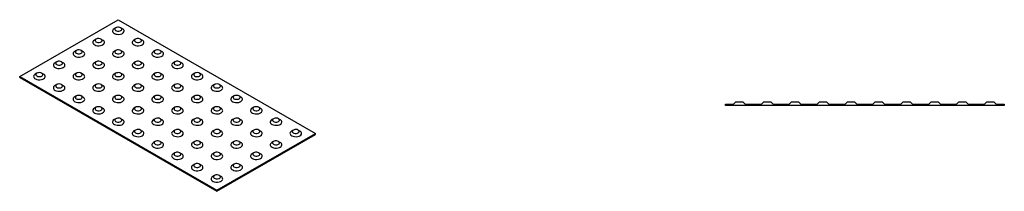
# Model space of a CAD drawing. Header units: millimetres. Extents: x -300 to 5400, y -185 to 185.
# Tile 3 of 3: x 3282 to 5400, y -185 to 185. Entities that reach past the tile are written whole.
import ezdxf

# ---------------------------------------------------------------- set-up
doc = ezdxf.new("R2010")
doc.units = ezdxf.units.MM
doc.layers.add('A-A', color=7, linetype='Continuous')
doc.layers.add('ISO', color=7, linetype='Continuous')

msp = doc.modelspace()

# ---------------------------------------------------------------- linework, layer by layer
at = {"layer": 'A-A'}
msp.add_lwpolyline([(4837.5, 8), (4842.5, 3), (4877.5, 3), (4882.5, 8), (4897.5, 8), (4902.5, 3), (4937.5, 3), (4942.5, 8), (4957.5, 8), (4962.5, 3), (4997.5, 3), (5002.5, 8), (5017.5, 8), (5022.5, 3), (5057.5, 3), (5062.5, 8), (5077.5, 8), (5082.5, 3), (5117.5, 3), (5122.5, 8), (5137.5, 8), (5142.5, 3), (5177.5, 3), (5182.5, 8), (5197.5, 8), (5202.5, 3), (5237.5, 3), (5242.5, 8), (5257.5, 8), (5262.5, 3), (5297.5, 3), (5302.5, 8), (5317.5, 8), (5322.5, 3), (5357.5, 3), (5362.5, 8), (5377.5, 8), (5382.5, 3), (5400, 3), (5400, 0), (4800, 0), (4800, 3), (4817.5, 3), (4822.5, 8), (4837.5, 8)], dxfattribs=at)
at = {"layer": 'ISO'}
for points in [[(3281.8, 62.5), (3493.9, 184.9)], [(3493.9, 184.9), (3918.2, -60)], [(3485.1, 165.5), (3483.1, 164.1), (3482, 162.5), (3481.5, 160.9), (3481.6, 159.4), (3482.3, 157.8), (3483.6, 156.4), (3485.6, 155.1), (3488.3, 154), (3491.5, 153.4), (3495, 153.3), (3498.5, 153.7), (3501.5, 154.7), (3502.8, 155.3)], [(3488.6, 167.6), (3485.1, 165.5)], [(3488.6, 167.6), (3487.2, 166.4), (3486.5, 165.2), (3486.5, 164), (3487.1, 162.8), (3488.2, 161.7), (3490.1, 160.8), (3492.5, 160.3), (3495.3, 160.3), (3497.8, 160.8), (3499.2, 161.5)], [(3499.2, 167.6), (3497.2, 168.4), (3494.7, 168.8), (3492, 168.7), (3490.2, 168.3), (3488.6, 167.6)], [(3499.2, 161.5), (3500.7, 162.6), (3501.3, 163.9), (3501.4, 165.1), (3500.8, 166.3), (3499.2, 167.6)], [(3499.2, 167.6), (3502.8, 165.5)], [(3502.8, 155.3), (3504.7, 156.8), (3505.9, 158.4), (3506.4, 160), (3506.3, 161.5), (3505.6, 163), (3504.3, 164.5), (3502.8, 165.5)], [(3442.7, 141), (3440.7, 139.6), (3439.5, 138), (3439, 136.4), (3439.1, 134.9), (3439.8, 133.3), (3441.2, 131.9), (3443.2, 130.6), (3445.9, 129.5), (3449.1, 128.9), (3452.6, 128.8), (3456, 129.2), (3459, 130.2), (3460.3, 130.8)], [(3446.2, 143.1), (3442.7, 141)], [(3446.2, 143.1), (3444.8, 141.9), (3444.1, 140.7), (3444.1, 139.5), (3444.6, 138.3), (3445.8, 137.2), (3447.7, 136.3), (3450.1, 135.8), (3452.8, 135.8), (3455.4, 136.3), (3456.8, 137)], [(3456.8, 143.1), (3454.8, 143.9), (3452.3, 144.3), (3449.5, 144.2), (3447.7, 143.8), (3446.2, 143.1)], [(3456.8, 137), (3458.2, 138.1), (3458.9, 139.4), (3458.9, 140.6), (3458.4, 141.8), (3456.8, 143.1)], [(3456.8, 143.1), (3460.3, 141)], [(3460.3, 130.8), (3462.3, 132.3), (3463.5, 133.9), (3464, 135.5), (3463.9, 137), (3463.2, 138.5), (3461.8, 140), (3460.3, 141)], [(3527.5, 141), (3525.6, 139.6), (3524.4, 138), (3523.9, 136.4), (3524, 134.9), (3524.7, 133.3), (3526, 131.9), (3528, 130.6), (3530.7, 129.5), (3533.9, 128.9), (3537.4, 128.8), (3540.9, 129.2), (3543.9, 130.2), (3545.2, 130.8)], [(3531.1, 143.1), (3527.5, 141)], [(3531.1, 143.1), (3529.6, 141.9), (3528.9, 140.7), (3528.9, 139.5), (3529.5, 138.3), (3530.7, 137.2), (3532.5, 136.3), (3535, 135.8), (3537.7, 135.8), (3540.2, 136.3), (3541.7, 137)], [(3541.7, 143.1), (3539.7, 143.9), (3537.1, 144.3), (3534.4, 144.2), (3532.6, 143.8), (3531.1, 143.1)], [(3541.7, 137), (3543.1, 138.1), (3543.8, 139.4), (3543.8, 140.6), (3543.2, 141.8), (3541.7, 143.1)], [(3541.7, 143.1), (3545.2, 141)], [(3545.2, 130.8), (3547.2, 132.3), (3548.3, 133.9), (3548.8, 135.5), (3548.7, 137), (3548, 138.5), (3546.7, 140), (3545.2, 141)], [(3400.2, 116.6), (3398.3, 115.1), (3397.1, 113.5), (3396.6, 111.9), (3396.7, 110.4), (3397.4, 108.9), (3398.7, 107.4), (3400.7, 106.1), (3403.4, 105), (3406.6, 104.4), (3410.2, 104.3), (3413.6, 104.7), (3416.6, 105.7), (3417.9, 106.3)], [(3403.8, 118.6), (3400.2, 116.6)], [(3403.8, 118.6), (3402.3, 117.4), (3401.7, 116.2), (3401.6, 115), (3402.2, 113.8), (3403.4, 112.7), (3405.2, 111.8), (3407.7, 111.3), (3410.4, 111.3), (3412.9, 111.8), (3414.4, 112.5)], [(3414.4, 118.6), (3412.4, 119.4), (3409.8, 119.8), (3407.1, 119.7), (3405.3, 119.3), (3403.8, 118.6)], [(3414.4, 112.5), (3415.8, 113.6), (3416.5, 114.9), (3416.5, 116.1), (3416, 117.3), (3414.4, 118.6)], [(3414.4, 118.6), (3417.9, 116.6)], [(3417.9, 106.3), (3419.9, 107.8), (3421.1, 109.4), (3421.6, 111), (3421.4, 112.5), (3420.7, 114.1), (3419.4, 115.5), (3417.9, 116.6)], [(3485.1, 116.6), (3483.1, 115.1), (3482, 113.5), (3481.5, 111.9), (3481.6, 110.4), (3482.3, 108.9), (3483.6, 107.4), (3485.6, 106.1), (3488.3, 105), (3491.5, 104.4), (3495, 104.3), (3498.5, 104.7), (3501.5, 105.7), (3502.8, 106.3)], [(3488.6, 118.6), (3485.1, 116.6)], [(3488.6, 118.6), (3487.2, 117.4), (3486.5, 116.2), (3486.5, 115), (3487.1, 113.8), (3488.2, 112.7), (3490.1, 111.8), (3492.5, 111.3), (3495.3, 111.3), (3497.8, 111.8), (3499.2, 112.5)], [(3499.2, 118.6), (3497.2, 119.4), (3494.7, 119.8), (3492, 119.7), (3490.2, 119.3), (3488.6, 118.6)], [(3499.2, 112.5), (3500.7, 113.6), (3501.3, 114.9), (3501.4, 116.1), (3500.8, 117.3), (3499.2, 118.6)], [(3499.2, 118.6), (3502.8, 116.6)], [(3502.8, 106.3), (3504.7, 107.8), (3505.9, 109.4), (3506.4, 111), (3506.3, 112.5), (3505.6, 114.1), (3504.3, 115.5), (3502.8, 116.6)], [(3569.9, 116.6), (3568, 115.1), (3566.8, 113.5), (3566.3, 111.9), (3566.4, 110.4), (3567.1, 108.9), (3568.5, 107.4), (3570.5, 106.1), (3573.1, 105), (3576.4, 104.4), (3579.9, 104.3), (3583.3, 104.7), (3586.3, 105.7), (3587.6, 106.3)], [(3573.5, 118.6), (3569.9, 116.6)], [(3573.5, 118.6), (3572, 117.4), (3571.4, 116.2), (3571.3, 115), (3571.9, 113.8), (3573.1, 112.7), (3574.9, 111.8), (3577.4, 111.3), (3580.1, 111.3), (3582.7, 111.8), (3584.1, 112.5)], [(3584.1, 118.6), (3582.1, 119.4), (3579.5, 119.8), (3576.8, 119.7), (3575, 119.3), (3573.5, 118.6)], [(3584.1, 112.5), (3585.5, 113.6), (3586.2, 114.9), (3586.2, 116.1), (3585.7, 117.3), (3584.1, 118.6)], [(3584.1, 118.6), (3587.6, 116.6)], [(3587.6, 106.3), (3589.6, 107.8), (3590.8, 109.4), (3591.3, 111), (3591.1, 112.5), (3590.4, 114.1), (3589.1, 115.5), (3587.6, 116.6)], [(3357.8, 92.1), (3355.9, 90.6), (3354.7, 89), (3354.2, 87.4), (3354.3, 85.9), (3355, 84.4), (3356.3, 82.9), (3358.3, 81.6), (3361, 80.5), (3364.2, 79.9), (3367.7, 79.8), (3371.2, 80.2), (3374.2, 81.2), (3375.5, 81.9)], [(3361.4, 94.1), (3357.8, 92.1)], [(3361.4, 94.1), (3359.9, 92.9), (3359.2, 91.7), (3359.2, 90.5), (3359.8, 89.3), (3361, 88.2), (3362.8, 87.3), (3365.3, 86.8), (3368, 86.8), (3370.5, 87.3), (3372, 88)], [(3372, 94.1), (3369.9, 94.9), (3367.4, 95.3), (3364.7, 95.2), (3362.9, 94.8), (3361.4, 94.1)], [(3372, 88), (3373.4, 89.1), (3374.1, 90.4), (3374.1, 91.6), (3373.5, 92.8), (3372, 94.1)], [(3372, 94.1), (3375.5, 92.1)], [(3375.5, 81.9), (3377.4, 83.3), (3378.6, 84.9), (3379.1, 86.5), (3379, 88), (3378.3, 89.6), (3377, 91), (3375.5, 92.1)], [(3442.7, 92.1), (3440.7, 90.6), (3439.5, 89), (3439, 87.4), (3439.1, 85.9), (3439.8, 84.4), (3441.2, 82.9), (3443.2, 81.6), (3445.9, 80.5), (3449.1, 79.9), (3452.6, 79.8), (3456, 80.2), (3459, 81.2), (3460.3, 81.9)], [(3446.2, 94.1), (3442.7, 92.1)], [(3446.2, 94.1), (3444.8, 92.9), (3444.1, 91.7), (3444.1, 90.5), (3444.6, 89.3), (3445.8, 88.2), (3447.7, 87.3), (3450.1, 86.8), (3452.8, 86.8), (3455.4, 87.3), (3456.8, 88)], [(3456.8, 94.1), (3454.8, 94.9), (3452.3, 95.3), (3449.5, 95.2), (3447.7, 94.8), (3446.2, 94.1)], [(3456.8, 88), (3458.2, 89.1), (3458.9, 90.4), (3458.9, 91.6), (3458.4, 92.8), (3456.8, 94.1)], [(3456.8, 94.1), (3460.3, 92.1)], [(3460.3, 81.9), (3462.3, 83.3), (3463.5, 84.9), (3464, 86.5), (3463.9, 88), (3463.2, 89.6), (3461.8, 91), (3460.3, 92.1)], [(3527.5, 92.1), (3525.6, 90.6), (3524.4, 89), (3523.9, 87.4), (3524, 85.9), (3524.7, 84.4), (3526, 82.9), (3528, 81.6), (3530.7, 80.5), (3533.9, 79.9), (3537.4, 79.8), (3540.9, 80.2), (3543.9, 81.2), (3545.2, 81.9)], [(3531.1, 94.1), (3527.5, 92.1)], [(3531.1, 94.1), (3529.6, 92.9), (3528.9, 91.7), (3528.9, 90.5), (3529.5, 89.3), (3530.7, 88.2), (3532.5, 87.3), (3535, 86.8), (3537.7, 86.8), (3540.2, 87.3), (3541.7, 88)], [(3541.7, 94.1), (3539.7, 94.9), (3537.1, 95.3), (3534.4, 95.2), (3532.6, 94.8), (3531.1, 94.1)], [(3541.7, 88), (3543.1, 89.1), (3543.8, 90.4), (3543.8, 91.6), (3543.2, 92.8), (3541.7, 94.1)], [(3541.7, 94.1), (3545.2, 92.1)], [(3545.2, 81.9), (3547.2, 83.3), (3548.3, 84.9), (3548.8, 86.5), (3548.7, 88), (3548, 89.6), (3546.7, 91), (3545.2, 92.1)], [(3612.4, 92.1), (3610.4, 90.6), (3609.2, 89), (3608.7, 87.4), (3608.9, 85.9), (3609.6, 84.4), (3610.9, 82.9), (3612.9, 81.6), (3615.6, 80.5), (3618.8, 79.9), (3622.3, 79.8), (3625.7, 80.2), (3628.8, 81.2), (3630.1, 81.9)], [(3615.9, 94.1), (3612.4, 92.1)], [(3615.9, 94.1), (3614.5, 92.9), (3613.8, 91.7), (3613.8, 90.5), (3614.3, 89.3), (3615.5, 88.2), (3617.4, 87.3), (3619.8, 86.8), (3622.5, 86.8), (3625.1, 87.3), (3626.5, 88)], [(3626.5, 94.1), (3624.5, 94.9), (3622, 95.3), (3619.2, 95.2), (3617.4, 94.8), (3615.9, 94.1)], [(3626.5, 88), (3628, 89.1), (3628.6, 90.4), (3628.7, 91.6), (3628.1, 92.8), (3626.5, 94.1)], [(3626.5, 94.1), (3630.1, 92.1)], [(3630.1, 81.9), (3632, 83.3), (3633.2, 84.9), (3633.7, 86.5), (3633.6, 88), (3632.9, 89.6), (3631.5, 91), (3630.1, 92.1)], [(3315.4, 67.6), (3313.4, 66.1), (3312.2, 64.5), (3311.8, 62.9), (3311.9, 61.4), (3312.6, 59.9), (3313.9, 58.4), (3315.9, 57.1), (3318.6, 56), (3321.8, 55.4), (3325.3, 55.3), (3328.7, 55.7), (3331.8, 56.7), (3333.1, 57.4)], [(3318.9, 69.6), (3315.4, 67.6)], [(3318.9, 69.6), (3317.5, 68.4), (3316.8, 67.2), (3316.8, 66), (3317.4, 64.8), (3318.5, 63.7), (3320.4, 62.8), (3322.8, 62.3), (3325.5, 62.3), (3328.1, 62.8), (3329.5, 63.5)], [(3329.5, 69.6), (3327.5, 70.4), (3325, 70.9), (3322.3, 70.7), (3320.5, 70.3), (3318.9, 69.6)], [(3329.5, 63.5), (3331, 64.6), (3331.6, 65.9), (3331.7, 67.1), (3331.1, 68.3), (3329.5, 69.6)], [(3329.5, 69.6), (3333.1, 67.6)], [(3333.1, 57.4), (3335, 58.8), (3336.2, 60.4), (3336.7, 62), (3336.6, 63.5), (3335.9, 65.1), (3334.6, 66.5), (3333.1, 67.6)], [(3400.2, 67.6), (3398.3, 66.1), (3397.1, 64.5), (3396.6, 62.9), (3396.7, 61.4), (3397.4, 59.9), (3398.7, 58.4), (3400.7, 57.1), (3403.4, 56), (3406.6, 55.4), (3410.2, 55.3), (3413.6, 55.7), (3416.6, 56.7), (3417.9, 57.4)], [(3403.8, 69.6), (3400.2, 67.6)], [(3403.8, 69.6), (3402.3, 68.4), (3401.7, 67.2), (3401.6, 66), (3402.2, 64.8), (3403.4, 63.7), (3405.2, 62.8), (3407.7, 62.3), (3410.4, 62.3), (3412.9, 62.8), (3414.4, 63.5)], [(3414.4, 69.6), (3412.4, 70.4), (3409.8, 70.9), (3407.1, 70.7), (3405.3, 70.3), (3403.8, 69.6)], [(3414.4, 63.5), (3415.8, 64.6), (3416.5, 65.9), (3416.5, 67.1), (3416, 68.3), (3414.4, 69.6)], [(3414.4, 69.6), (3417.9, 67.6)], [(3417.9, 57.4), (3419.9, 58.8), (3421.1, 60.4), (3421.6, 62), (3421.4, 63.5), (3420.7, 65.1), (3419.4, 66.5), (3417.9, 67.6)], [(3485.1, 67.6), (3483.1, 66.1), (3482, 64.5), (3481.5, 62.9), (3481.6, 61.4), (3482.3, 59.9), (3483.6, 58.4), (3485.6, 57.1), (3488.3, 56), (3491.5, 55.4), (3495, 55.3), (3498.5, 55.7), (3501.5, 56.7), (3502.8, 57.4)], [(3488.6, 69.6), (3485.1, 67.6)], [(3488.6, 69.6), (3487.2, 68.4), (3486.5, 67.2), (3486.5, 66), (3487.1, 64.8), (3488.2, 63.7), (3490.1, 62.8), (3492.5, 62.3), (3495.3, 62.3), (3497.8, 62.8), (3499.2, 63.5)], [(3499.2, 69.6), (3497.2, 70.4), (3494.7, 70.9), (3492, 70.7), (3490.2, 70.3), (3488.6, 69.6)], [(3499.2, 63.5), (3500.7, 64.6), (3501.3, 65.9), (3501.4, 67.1), (3500.8, 68.3), (3499.2, 69.6)], [(3499.2, 69.6), (3502.8, 67.6)], [(3502.8, 57.4), (3504.7, 58.8), (3505.9, 60.4), (3506.4, 62), (3506.3, 63.5), (3505.6, 65.1), (3504.3, 66.5), (3502.8, 67.6)], [(3569.9, 67.6), (3568, 66.1), (3566.8, 64.5), (3566.3, 62.9), (3566.4, 61.4), (3567.1, 59.9), (3568.5, 58.4), (3570.5, 57.1), (3573.1, 56), (3576.4, 55.4), (3579.9, 55.3), (3583.3, 55.7), (3586.3, 56.7), (3587.6, 57.4)], [(3573.5, 69.6), (3569.9, 67.6)], [(3573.5, 69.6), (3572, 68.4), (3571.4, 67.2), (3571.3, 66), (3571.9, 64.8), (3573.1, 63.7), (3574.9, 62.8), (3577.4, 62.3), (3580.1, 62.3), (3582.7, 62.8), (3584.1, 63.5)], [(3584.1, 69.6), (3582.1, 70.4), (3579.5, 70.9), (3576.8, 70.7), (3575, 70.3), (3573.5, 69.6)], [(3584.1, 63.5), (3585.5, 64.6), (3586.2, 65.9), (3586.2, 67.1), (3585.7, 68.3), (3584.1, 69.6)], [(3584.1, 69.6), (3587.6, 67.6)], [(3587.6, 57.4), (3589.6, 58.8), (3590.8, 60.4), (3591.3, 62), (3591.1, 63.5), (3590.4, 65.1), (3589.1, 66.5), (3587.6, 67.6)], [(3654.8, 67.6), (3652.8, 66.1), (3651.7, 64.5), (3651.2, 62.9), (3651.3, 61.4), (3652, 59.9), (3653.3, 58.4), (3655.3, 57.1), (3658, 56), (3661.2, 55.4), (3664.7, 55.3), (3668.2, 55.7), (3671.2, 56.7), (3672.5, 57.4)], [(3658.3, 69.6), (3654.8, 67.6)], [(3658.3, 69.6), (3656.9, 68.4), (3656.2, 67.2), (3656.2, 66), (3656.8, 64.8), (3657.9, 63.7), (3659.8, 62.8), (3662.2, 62.3), (3665, 62.3), (3667.5, 62.8), (3668.9, 63.5)], [(3668.9, 69.6), (3666.9, 70.4), (3664.4, 70.9), (3661.7, 70.7), (3659.9, 70.3), (3658.3, 69.6)], [(3668.9, 63.5), (3670.4, 64.6), (3671.1, 65.9), (3671.1, 67.1), (3670.5, 68.3), (3668.9, 69.6)], [(3668.9, 69.6), (3672.5, 67.6)], [(3672.5, 57.4), (3674.4, 58.8), (3675.6, 60.4), (3676.1, 62), (3676, 63.5), (3675.3, 65.1), (3674, 66.5), (3672.5, 67.6)], [(3281.8, 60), (3281.8, 62.5)], [(3281.8, 62.5), (3706.1, -182.5)], [(3281.8, 60), (3706.1, -184.9)], [(3357.8, 43.1), (3355.9, 41.6), (3354.7, 40), (3354.2, 38.4), (3354.3, 36.9), (3355, 35.4), (3356.3, 33.9), (3358.3, 32.6), (3361, 31.5), (3364.2, 30.9), (3367.7, 30.8), (3371.2, 31.2), (3374.2, 32.2), (3375.5, 32.9)], [(3361.4, 45.1), (3357.8, 43.1)], [(3361.4, 45.1), (3359.9, 43.9), (3359.2, 42.7), (3359.2, 41.5), (3359.8, 40.3), (3361, 39.2), (3362.8, 38.3), (3365.3, 37.8), (3368, 37.8), (3370.5, 38.3), (3372, 39)], [(3372, 45.1), (3369.9, 45.9), (3367.4, 46.4), (3364.7, 46.2), (3362.9, 45.8), (3361.4, 45.1)], [(3372, 39), (3373.4, 40.1), (3374.1, 41.4), (3374.1, 42.6), (3373.5, 43.8), (3372, 45.1)], [(3372, 45.1), (3375.5, 43.1)], [(3375.5, 32.9), (3377.4, 34.3), (3378.6, 35.9), (3379.1, 37.5), (3379, 39), (3378.3, 40.6), (3377, 42), (3375.5, 43.1)], [(3442.7, 43.1), (3440.7, 41.6), (3439.5, 40), (3439, 38.4), (3439.1, 36.9), (3439.8, 35.4), (3441.2, 33.9), (3443.2, 32.6), (3445.9, 31.5), (3449.1, 30.9), (3452.6, 30.8), (3456, 31.2), (3459, 32.2), (3460.3, 32.9)], [(3446.2, 45.1), (3442.7, 43.1)], [(3446.2, 45.1), (3444.8, 43.9), (3444.1, 42.7), (3444.1, 41.5), (3444.6, 40.3), (3445.8, 39.2), (3447.7, 38.3), (3450.1, 37.8), (3452.8, 37.8), (3455.4, 38.3), (3456.8, 39)], [(3456.8, 45.1), (3454.8, 45.9), (3452.3, 46.4), (3449.5, 46.2), (3447.7, 45.8), (3446.2, 45.1)], [(3456.8, 39), (3458.2, 40.1), (3458.9, 41.4), (3458.9, 42.6), (3458.4, 43.8), (3456.8, 45.1)], [(3456.8, 45.1), (3460.3, 43.1)], [(3460.3, 32.9), (3462.3, 34.3), (3463.5, 35.9), (3464, 37.5), (3463.9, 39), (3463.2, 40.6), (3461.8, 42), (3460.3, 43.1)], [(3527.5, 43.1), (3525.6, 41.6), (3524.4, 40), (3523.9, 38.4), (3524, 36.9), (3524.7, 35.4), (3526, 33.9), (3528, 32.6), (3530.7, 31.5), (3533.9, 30.9), (3537.4, 30.8), (3540.9, 31.2), (3543.9, 32.2), (3545.2, 32.9)], [(3531.1, 45.1), (3527.5, 43.1)], [(3531.1, 45.1), (3529.6, 43.9), (3528.9, 42.7), (3528.9, 41.5), (3529.5, 40.3), (3530.7, 39.2), (3532.5, 38.3), (3535, 37.8), (3537.7, 37.8), (3540.2, 38.3), (3541.7, 39)], [(3541.7, 45.1), (3539.7, 45.9), (3537.1, 46.4), (3534.4, 46.2), (3532.6, 45.8), (3531.1, 45.1)], [(3541.7, 39), (3543.1, 40.1), (3543.8, 41.4), (3543.8, 42.6), (3543.2, 43.8), (3541.7, 45.1)], [(3541.7, 45.1), (3545.2, 43.1)], [(3545.2, 32.9), (3547.2, 34.3), (3548.3, 35.9), (3548.8, 37.5), (3548.7, 39), (3548, 40.6), (3546.7, 42), (3545.2, 43.1)], [(3612.4, 43.1), (3610.4, 41.6), (3609.2, 40), (3608.7, 38.4), (3608.9, 36.9), (3609.6, 35.4), (3610.9, 33.9), (3612.9, 32.6), (3615.6, 31.5), (3618.8, 30.9), (3622.3, 30.8), (3625.7, 31.2), (3628.8, 32.2), (3630.1, 32.9)], [(3615.9, 45.1), (3612.4, 43.1)], [(3615.9, 45.1), (3614.5, 43.9), (3613.8, 42.7), (3613.8, 41.5), (3614.3, 40.3), (3615.5, 39.2), (3617.4, 38.3), (3619.8, 37.8), (3622.5, 37.8), (3625.1, 38.3), (3626.5, 39)], [(3626.5, 45.1), (3624.5, 45.9), (3622, 46.4), (3619.2, 46.2), (3617.4, 45.8), (3615.9, 45.1)], [(3626.5, 39), (3628, 40.1), (3628.6, 41.4), (3628.7, 42.6), (3628.1, 43.8), (3626.5, 45.1)], [(3626.5, 45.1), (3630.1, 43.1)], [(3630.1, 32.9), (3632, 34.3), (3633.2, 35.9), (3633.7, 37.5), (3633.6, 39), (3632.9, 40.6), (3631.5, 42), (3630.1, 43.1)], [(3697.2, 43.1), (3695.3, 41.6), (3694.1, 40), (3693.6, 38.4), (3693.7, 36.9), (3694.4, 35.4), (3695.7, 33.9), (3697.7, 32.6), (3700.4, 31.5), (3703.6, 30.9), (3707.1, 30.8), (3710.6, 31.2), (3713.6, 32.2), (3714.9, 32.9)], [(3700.8, 45.1), (3697.2, 43.1)], [(3700.8, 45.1), (3699.3, 43.9), (3698.7, 42.7), (3698.6, 41.5), (3699.2, 40.3), (3700.4, 39.2), (3702.2, 38.3), (3704.7, 37.8), (3707.4, 37.8), (3709.9, 38.3), (3711.4, 39)], [(3711.4, 45.1), (3709.4, 45.9), (3706.8, 46.4), (3704.1, 46.2), (3702.3, 45.8), (3700.8, 45.1)], [(3711.4, 39), (3712.8, 40.1), (3713.5, 41.4), (3713.5, 42.6), (3712.9, 43.8), (3711.4, 45.1)], [(3711.4, 45.1), (3714.9, 43.1)], [(3714.9, 32.9), (3716.9, 34.3), (3718, 35.9), (3718.5, 37.5), (3718.4, 39), (3717.7, 40.6), (3716.4, 42), (3714.9, 43.1)], [(3414.4, 20.6), (3412.4, 21.4), (3409.8, 21.9), (3407.1, 21.7), (3405.3, 21.3), (3403.8, 20.6)], [(3499.2, 20.6), (3497.2, 21.4), (3494.7, 21.9), (3492, 21.7), (3490.2, 21.3), (3488.6, 20.6)], [(3584.1, 20.6), (3582.1, 21.4), (3579.5, 21.9), (3576.8, 21.7), (3575, 21.3), (3573.5, 20.6)], [(3668.9, 20.6), (3666.9, 21.4), (3664.4, 21.9), (3661.7, 21.7), (3659.9, 21.3), (3658.3, 20.6)], [(3753.8, 20.6), (3751.8, 21.4), (3749.2, 21.9), (3746.5, 21.7), (3744.7, 21.3), (3743.2, 20.6)], [(3400.2, 18.6), (3398.3, 17.1), (3397.1, 15.5), (3396.6, 13.9), (3396.7, 12.4), (3397.4, 10.9), (3398.7, 9.4), (3400.7, 8.1), (3403.4, 7), (3406.6, 6.4), (3410.2, 6.3), (3413.6, 6.7), (3416.6, 7.7), (3417.9, 8.4)], [(3403.8, 20.6), (3400.2, 18.6)], [(3403.8, 20.6), (3402.3, 19.5), (3401.7, 18.2), (3401.6, 17), (3402.2, 15.8), (3403.4, 14.7), (3405.2, 13.8), (3407.7, 13.3), (3410.4, 13.3), (3412.9, 13.8), (3414.4, 14.5)], [(3414.4, 14.5), (3415.8, 15.7), (3416.5, 16.9), (3416.5, 18.1), (3416, 19.3), (3414.4, 20.6)], [(3414.4, 20.6), (3417.9, 18.6)], [(3417.9, 8.4), (3419.9, 9.8), (3421.1, 11.4), (3421.6, 13), (3421.4, 14.6), (3420.7, 16.1), (3419.4, 17.5), (3417.9, 18.6)], [(3485.1, 18.6), (3483.1, 17.1), (3482, 15.5), (3481.5, 13.9), (3481.6, 12.4), (3482.3, 10.9), (3483.6, 9.4), (3485.6, 8.1), (3488.3, 7), (3491.5, 6.4), (3495, 6.3), (3498.5, 6.7), (3501.5, 7.7), (3502.8, 8.4)], [(3488.6, 20.6), (3485.1, 18.6)], [(3488.6, 20.6), (3487.2, 19.5), (3486.5, 18.2), (3486.5, 17), (3487.1, 15.8), (3488.2, 14.7), (3490.1, 13.8), (3492.5, 13.3), (3495.3, 13.3), (3497.8, 13.8), (3499.2, 14.5)], [(3499.2, 14.5), (3500.7, 15.7), (3501.3, 16.9), (3501.4, 18.1), (3500.8, 19.3), (3499.2, 20.6)], [(3499.2, 20.6), (3502.8, 18.6)], [(3502.8, 8.4), (3504.7, 9.8), (3505.9, 11.4), (3506.4, 13), (3506.3, 14.6), (3505.6, 16.1), (3504.3, 17.5), (3502.8, 18.6)], [(3569.9, 18.6), (3568, 17.1), (3566.8, 15.5), (3566.3, 13.9), (3566.4, 12.4), (3567.1, 10.9), (3568.5, 9.4), (3570.5, 8.1), (3573.1, 7), (3576.4, 6.4), (3579.9, 6.3), (3583.3, 6.7), (3586.3, 7.7), (3587.6, 8.4)], [(3573.5, 20.6), (3569.9, 18.6)], [(3573.5, 20.6), (3572, 19.5), (3571.4, 18.2), (3571.3, 17), (3571.9, 15.8), (3573.1, 14.7), (3574.9, 13.8), (3577.4, 13.3), (3580.1, 13.3), (3582.7, 13.8), (3584.1, 14.5)], [(3584.1, 14.5), (3585.5, 15.7), (3586.2, 16.9), (3586.2, 18.1), (3585.7, 19.3), (3584.1, 20.6)], [(3584.1, 20.6), (3587.6, 18.6)], [(3587.6, 8.4), (3589.6, 9.8), (3590.8, 11.4), (3591.3, 13), (3591.1, 14.6), (3590.4, 16.1), (3589.1, 17.5), (3587.6, 18.6)], [(3654.8, 18.6), (3652.8, 17.1), (3651.7, 15.5), (3651.2, 13.9), (3651.3, 12.4), (3652, 10.9), (3653.3, 9.4), (3655.3, 8.1), (3658, 7), (3661.2, 6.4), (3664.7, 6.3), (3668.2, 6.7), (3671.2, 7.7), (3672.5, 8.4)], [(3658.3, 20.6), (3654.8, 18.6)], [(3658.3, 20.6), (3656.9, 19.5), (3656.2, 18.2), (3656.2, 17), (3656.8, 15.8), (3657.9, 14.7), (3659.8, 13.8), (3662.2, 13.3), (3665, 13.3), (3667.5, 13.8), (3668.9, 14.5)], [(3668.9, 14.5), (3670.4, 15.7), (3671.1, 16.9), (3671.1, 18.1), (3670.5, 19.3), (3668.9, 20.6)], [(3668.9, 20.6), (3672.5, 18.6)], [(3672.5, 8.4), (3674.4, 9.8), (3675.6, 11.4), (3676.1, 13), (3676, 14.6), (3675.3, 16.1), (3674, 17.5), (3672.5, 18.6)], [(3739.7, 18.6), (3737.7, 17.1), (3736.5, 15.5), (3736, 13.9), (3736.1, 12.4), (3736.8, 10.9), (3738.2, 9.4), (3740.2, 8.1), (3742.8, 7), (3746.1, 6.4), (3749.6, 6.3), (3753, 6.7), (3756, 7.7), (3757.3, 8.4)], [(3743.2, 20.6), (3739.7, 18.6)], [(3743.2, 20.6), (3741.8, 19.5), (3741.1, 18.2), (3741.1, 17), (3741.6, 15.8), (3742.8, 14.7), (3744.7, 13.8), (3747.1, 13.3), (3749.8, 13.3), (3752.4, 13.8), (3753.8, 14.5)], [(3753.8, 14.5), (3755.2, 15.7), (3755.9, 16.9), (3755.9, 18.1), (3755.4, 19.3), (3753.8, 20.6)], [(3753.8, 20.6), (3757.3, 18.6)], [(3757.3, 8.4), (3759.3, 9.8), (3760.5, 11.4), (3761, 13), (3760.9, 14.6), (3760.2, 16.1), (3758.8, 17.5), (3757.3, 18.6)], [(3442.7, -5.9), (3440.7, -7.4), (3439.5, -9), (3439, -10.5), (3439.1, -12.1), (3439.8, -13.6), (3441.2, -15.1), (3443.2, -16.4), (3445.9, -17.5), (3449.1, -18.1), (3452.6, -18.2), (3456, -17.8), (3459, -16.8), (3460.3, -16.1)], [(3446.2, -3.9), (3442.7, -5.9)], [(3446.2, -3.9), (3444.8, -5), (3444.1, -6.3), (3444.1, -7.5), (3444.6, -8.7), (3445.8, -9.8), (3447.7, -10.7), (3450.1, -11.2), (3452.8, -11.2), (3455.4, -10.7), (3456.8, -10)], [(3456.8, -3.9), (3454.8, -3), (3452.3, -2.6), (3449.5, -2.8), (3447.7, -3.2), (3446.2, -3.9)], [(3456.8, -10), (3458.2, -8.8), (3458.9, -7.6), (3458.9, -6.4), (3458.4, -5.2), (3456.8, -3.9)], [(3456.8, -3.9), (3460.3, -5.9)], [(3460.3, -16.1), (3462.3, -14.7), (3463.5, -13.1), (3464, -11.5), (3463.9, -9.9), (3463.2, -8.4), (3461.8, -7), (3460.3, -5.9)], [(3527.5, -5.9), (3525.6, -7.4), (3524.4, -9), (3523.9, -10.5), (3524, -12.1), (3524.7, -13.6), (3526, -15.1), (3528, -16.4), (3530.7, -17.5), (3533.9, -18.1), (3537.4, -18.2), (3540.9, -17.8), (3543.9, -16.8), (3545.2, -16.1)], [(3531.1, -3.9), (3527.5, -5.9)], [(3531.1, -3.9), (3529.6, -5), (3528.9, -6.3), (3528.9, -7.5), (3529.5, -8.7), (3530.7, -9.8), (3532.5, -10.7), (3535, -11.2), (3537.7, -11.2), (3540.2, -10.7), (3541.7, -10)], [(3541.7, -3.9), (3539.7, -3), (3537.1, -2.6), (3534.4, -2.8), (3532.6, -3.2), (3531.1, -3.9)], [(3541.7, -10), (3543.1, -8.8), (3543.8, -7.6), (3543.8, -6.4), (3543.2, -5.2), (3541.7, -3.9)], [(3541.7, -3.9), (3545.2, -5.9)], [(3545.2, -16.1), (3547.2, -14.7), (3548.3, -13.1), (3548.8, -11.5), (3548.7, -9.9), (3548, -8.4), (3546.7, -7), (3545.2, -5.9)], [(3612.4, -5.9), (3610.4, -7.4), (3609.2, -9), (3608.7, -10.5), (3608.9, -12.1), (3609.6, -13.6), (3610.9, -15.1), (3612.9, -16.4), (3615.6, -17.5), (3618.8, -18.1), (3622.3, -18.2), (3625.7, -17.8), (3628.8, -16.8), (3630.1, -16.1)], [(3615.9, -3.9), (3612.4, -5.9)], [(3615.9, -3.9), (3614.5, -5), (3613.8, -6.3), (3613.8, -7.5), (3614.3, -8.7), (3615.5, -9.8), (3617.4, -10.7), (3619.8, -11.2), (3622.5, -11.2), (3625.1, -10.7), (3626.5, -10)], [(3626.5, -3.9), (3624.5, -3), (3622, -2.6), (3619.2, -2.8), (3617.4, -3.2), (3615.9, -3.9)], [(3626.5, -10), (3628, -8.8), (3628.6, -7.6), (3628.7, -6.4), (3628.1, -5.2), (3626.5, -3.9)], [(3626.5, -3.9), (3630.1, -5.9)], [(3630.1, -16.1), (3632, -14.7), (3633.2, -13.1), (3633.7, -11.5), (3633.6, -9.9), (3632.9, -8.4), (3631.5, -7), (3630.1, -5.9)], [(3697.2, -5.9), (3695.3, -7.4), (3694.1, -9), (3693.6, -10.5), (3693.7, -12.1), (3694.4, -13.6), (3695.7, -15.1), (3697.7, -16.4), (3700.4, -17.5), (3703.6, -18.1), (3707.1, -18.2), (3710.6, -17.8), (3713.6, -16.8), (3714.9, -16.1)], [(3700.8, -3.9), (3697.2, -5.9)], [(3700.8, -3.9), (3699.3, -5), (3698.7, -6.3), (3698.6, -7.5), (3699.2, -8.7), (3700.4, -9.8), (3702.2, -10.7), (3704.7, -11.2), (3707.4, -11.2), (3709.9, -10.7), (3711.4, -10)], [(3711.4, -3.9), (3709.4, -3), (3706.8, -2.6), (3704.1, -2.8), (3702.3, -3.2), (3700.8, -3.9)], [(3711.4, -10), (3712.8, -8.8), (3713.5, -7.6), (3713.5, -6.4), (3712.9, -5.2), (3711.4, -3.9)], [(3711.4, -3.9), (3714.9, -5.9)], [(3714.9, -16.1), (3716.9, -14.7), (3718, -13.1), (3718.5, -11.5), (3718.4, -9.9), (3717.7, -8.4), (3716.4, -7), (3714.9, -5.9)], [(3782.1, -5.9), (3780.1, -7.4), (3778.9, -9), (3778.4, -10.5), (3778.6, -12.1), (3779.3, -13.6), (3780.6, -15.1), (3782.6, -16.4), (3785.3, -17.5), (3788.5, -18.1), (3792, -18.2), (3795.4, -17.8), (3798.5, -16.8), (3799.8, -16.1)], [(3785.6, -3.9), (3782.1, -5.9)], [(3785.6, -3.9), (3784.2, -5), (3783.5, -6.3), (3783.5, -7.5), (3784, -8.7), (3785.2, -9.8), (3787.1, -10.7), (3789.5, -11.2), (3792.2, -11.2), (3794.8, -10.7), (3796.2, -10)], [(3796.2, -3.9), (3794.2, -3), (3791.7, -2.6), (3788.9, -2.8), (3787.2, -3.2), (3785.6, -3.9)], [(3796.2, -10), (3797.7, -8.8), (3798.3, -7.6), (3798.4, -6.4), (3797.8, -5.2), (3796.2, -3.9)], [(3796.2, -3.9), (3799.8, -5.9)], [(3799.8, -16.1), (3801.7, -14.7), (3802.9, -13.1), (3803.4, -11.5), (3803.3, -9.9), (3802.6, -8.4), (3801.3, -7), (3799.8, -5.9)], [(3485.1, -30.4), (3483.1, -31.9), (3482, -33.5), (3481.5, -35), (3481.6, -36.6), (3482.3, -38.1), (3483.6, -39.6), (3485.6, -40.9), (3488.3, -42), (3491.5, -42.6), (3495, -42.7), (3498.5, -42.2), (3501.5, -41.3), (3502.8, -40.6)], [(3488.6, -28.4), (3485.1, -30.4)], [(3488.6, -28.4), (3487.2, -29.5), (3486.5, -30.8), (3486.5, -32), (3487.1, -33.2), (3488.2, -34.3), (3490.1, -35.2), (3492.5, -35.7), (3495.3, -35.7), (3497.8, -35.1), (3499.2, -34.5)], [(3499.2, -28.4), (3497.2, -27.5), (3494.7, -27.1), (3492, -27.3), (3490.2, -27.7), (3488.6, -28.4)], [(3499.2, -34.5), (3500.7, -33.3), (3501.3, -32.1), (3501.4, -30.9), (3500.8, -29.7), (3499.2, -28.4)], [(3499.2, -28.4), (3502.8, -30.4)], [(3502.8, -40.6), (3504.7, -39.2), (3505.9, -37.6), (3506.4, -36), (3506.3, -34.4), (3505.6, -32.9), (3504.3, -31.5), (3502.8, -30.4)], [(3569.9, -30.4), (3568, -31.9), (3566.8, -33.5), (3566.3, -35), (3566.4, -36.6), (3567.1, -38.1), (3568.5, -39.6), (3570.5, -40.9), (3573.1, -42), (3576.4, -42.6), (3579.9, -42.7), (3583.3, -42.2), (3586.3, -41.3), (3587.6, -40.6)], [(3573.5, -28.4), (3569.9, -30.4)], [(3573.5, -28.4), (3572, -29.5), (3571.4, -30.8), (3571.3, -32), (3571.9, -33.2), (3573.1, -34.3), (3574.9, -35.2), (3577.4, -35.7), (3580.1, -35.7), (3582.7, -35.1), (3584.1, -34.5)], [(3584.1, -28.4), (3582.1, -27.5), (3579.5, -27.1), (3576.8, -27.3), (3575, -27.7), (3573.5, -28.4)], [(3584.1, -34.5), (3585.5, -33.3), (3586.2, -32.1), (3586.2, -30.9), (3585.7, -29.7), (3584.1, -28.4)], [(3584.1, -28.4), (3587.6, -30.4)], [(3587.6, -40.6), (3589.6, -39.2), (3590.8, -37.6), (3591.3, -36), (3591.1, -34.4), (3590.4, -32.9), (3589.1, -31.5), (3587.6, -30.4)], [(3654.8, -30.4), (3652.8, -31.9), (3651.7, -33.5), (3651.2, -35), (3651.3, -36.6), (3652, -38.1), (3653.3, -39.6), (3655.3, -40.9), (3658, -42), (3661.2, -42.6), (3664.7, -42.7), (3668.2, -42.2), (3671.2, -41.3), (3672.5, -40.6)], [(3658.3, -28.4), (3654.8, -30.4)], [(3658.3, -28.4), (3656.9, -29.5), (3656.2, -30.8), (3656.2, -32), (3656.8, -33.2), (3657.9, -34.3), (3659.8, -35.2), (3662.2, -35.7), (3665, -35.7), (3667.5, -35.1), (3668.9, -34.5)], [(3668.9, -28.4), (3666.9, -27.5), (3664.4, -27.1), (3661.7, -27.3), (3659.9, -27.7), (3658.3, -28.4)], [(3668.9, -34.5), (3670.4, -33.3), (3671.1, -32.1), (3671.1, -30.9), (3670.5, -29.7), (3668.9, -28.4)], [(3668.9, -28.4), (3672.5, -30.4)], [(3672.5, -40.6), (3674.4, -39.2), (3675.6, -37.6), (3676.1, -36), (3676, -34.4), (3675.3, -32.9), (3674, -31.5), (3672.5, -30.4)], [(3739.7, -30.4), (3737.7, -31.9), (3736.5, -33.5), (3736, -35), (3736.1, -36.6), (3736.8, -38.1), (3738.2, -39.6), (3740.2, -40.9), (3742.8, -42), (3746.1, -42.6), (3749.6, -42.7), (3753, -42.2), (3756, -41.3), (3757.3, -40.6)], [(3743.2, -28.4), (3739.7, -30.4)], [(3743.2, -28.4), (3741.8, -29.5), (3741.1, -30.8), (3741.1, -32), (3741.6, -33.2), (3742.8, -34.3), (3744.7, -35.2), (3747.1, -35.7), (3749.8, -35.7), (3752.4, -35.1), (3753.8, -34.5)], [(3753.8, -28.4), (3751.8, -27.5), (3749.2, -27.1), (3746.5, -27.3), (3744.7, -27.7), (3743.2, -28.4)], [(3753.8, -34.5), (3755.2, -33.3), (3755.9, -32.1), (3755.9, -30.9), (3755.4, -29.7), (3753.8, -28.4)], [(3753.8, -28.4), (3757.3, -30.4)], [(3757.3, -40.6), (3759.3, -39.2), (3760.5, -37.6), (3761, -36), (3760.9, -34.4), (3760.2, -32.9), (3758.8, -31.5), (3757.3, -30.4)], [(3824.5, -30.4), (3822.6, -31.9), (3821.4, -33.5), (3820.9, -35), (3821, -36.6), (3821.7, -38.1), (3823, -39.6), (3825, -40.9), (3827.7, -42), (3830.9, -42.6), (3834.4, -42.7), (3837.9, -42.2), (3840.9, -41.3), (3842.2, -40.6)], [(3828, -28.4), (3824.5, -30.4)], [(3828, -28.4), (3826.6, -29.5), (3825.9, -30.8), (3825.9, -32), (3826.5, -33.2), (3827.7, -34.3), (3829.5, -35.2), (3831.9, -35.7), (3834.7, -35.7), (3837.2, -35.1), (3838.6, -34.5)], [(3838.6, -28.4), (3836.6, -27.5), (3834.1, -27.1), (3831.4, -27.3), (3829.6, -27.7), (3828, -28.4)], [(3838.6, -34.5), (3840.1, -33.3), (3840.8, -32.1), (3840.8, -30.9), (3840.2, -29.7), (3838.6, -28.4)], [(3838.6, -28.4), (3842.2, -30.4)], [(3842.2, -40.6), (3844.1, -39.2), (3845.3, -37.6), (3845.8, -36), (3845.7, -34.4), (3845, -32.9), (3843.7, -31.5), (3842.2, -30.4)], [(3527.5, -54.9), (3525.6, -56.4), (3524.4, -58), (3523.9, -59.5), (3524, -61.1), (3524.7, -62.6), (3526, -64.1), (3528, -65.4), (3530.7, -66.4), (3533.9, -67.1), (3537.4, -67.2), (3540.9, -66.7), (3543.9, -65.8), (3545.2, -65.1)], [(3531.1, -52.9), (3527.5, -54.9)], [(3531.1, -52.9), (3529.6, -54), (3528.9, -55.3), (3528.9, -56.5), (3529.5, -57.7), (3530.7, -58.7), (3532.5, -59.7), (3535, -60.2), (3537.7, -60.2), (3540.2, -59.6), (3541.7, -59)], [(3541.7, -52.9), (3539.7, -52), (3537.1, -51.6), (3534.4, -51.8), (3532.6, -52.2), (3531.1, -52.9)], [(3541.7, -59), (3543.1, -57.8), (3543.8, -56.6), (3543.8, -55.4), (3543.2, -54.2), (3541.7, -52.9)], [(3541.7, -52.9), (3545.2, -54.9)], [(3545.2, -65.1), (3547.2, -63.7), (3548.3, -62.1), (3548.8, -60.5), (3548.7, -58.9), (3548, -57.4), (3546.7, -56), (3545.2, -54.9)], [(3612.4, -54.9), (3610.4, -56.4), (3609.2, -58), (3608.7, -59.5), (3608.9, -61.1), (3609.6, -62.6), (3610.9, -64.1), (3612.9, -65.4), (3615.6, -66.4), (3618.8, -67.1), (3622.3, -67.2), (3625.7, -66.7), (3628.8, -65.8), (3630.1, -65.1)], [(3615.9, -52.9), (3612.4, -54.9)], [(3615.9, -52.9), (3614.5, -54), (3613.8, -55.3), (3613.8, -56.5), (3614.3, -57.7), (3615.5, -58.7), (3617.4, -59.7), (3619.8, -60.2), (3622.5, -60.2), (3625.1, -59.6), (3626.5, -59)], [(3626.5, -52.9), (3624.5, -52), (3622, -51.6), (3619.2, -51.8), (3617.4, -52.2), (3615.9, -52.9)], [(3626.5, -59), (3628, -57.8), (3628.6, -56.6), (3628.7, -55.4), (3628.1, -54.2), (3626.5, -52.9)], [(3626.5, -52.9), (3630.1, -54.9)], [(3630.1, -65.1), (3632, -63.7), (3633.2, -62.1), (3633.7, -60.5), (3633.6, -58.9), (3632.9, -57.4), (3631.5, -56), (3630.1, -54.9)], [(3697.2, -54.9), (3695.3, -56.4), (3694.1, -58), (3693.6, -59.5), (3693.7, -61.1), (3694.4, -62.6), (3695.7, -64.1), (3697.7, -65.4), (3700.4, -66.4), (3703.6, -67.1), (3707.1, -67.2), (3710.6, -66.7), (3713.6, -65.8), (3714.9, -65.1)], [(3700.8, -52.9), (3697.2, -54.9)], [(3700.8, -52.9), (3699.3, -54), (3698.7, -55.3), (3698.6, -56.5), (3699.2, -57.7), (3700.4, -58.7), (3702.2, -59.7), (3704.7, -60.2), (3707.4, -60.2), (3709.9, -59.6), (3711.4, -59)], [(3711.4, -52.9), (3709.4, -52), (3706.8, -51.6), (3704.1, -51.8), (3702.3, -52.2), (3700.8, -52.9)], [(3706.1, -182.5), (3918.2, -60)], [(3706.1, -184.9), (3918.2, -62.5)], [(3711.4, -59), (3712.8, -57.8), (3713.5, -56.6), (3713.5, -55.4), (3712.9, -54.2), (3711.4, -52.9)], [(3711.4, -52.9), (3714.9, -54.9)], [(3714.9, -65.1), (3716.9, -63.7), (3718, -62.1), (3718.5, -60.5), (3718.4, -58.9), (3717.7, -57.4), (3716.4, -56), (3714.9, -54.9)], [(3782.1, -54.9), (3780.1, -56.4), (3778.9, -58), (3778.4, -59.5), (3778.6, -61.1), (3779.3, -62.6), (3780.6, -64.1), (3782.6, -65.4), (3785.3, -66.4), (3788.5, -67.1), (3792, -67.2), (3795.4, -66.7), (3798.5, -65.8), (3799.8, -65.1)], [(3785.6, -52.9), (3782.1, -54.9)], [(3785.6, -52.9), (3784.2, -54), (3783.5, -55.3), (3783.5, -56.5), (3784, -57.7), (3785.2, -58.7), (3787.1, -59.7), (3789.5, -60.2), (3792.2, -60.2), (3794.8, -59.6), (3796.2, -59)], [(3796.2, -52.9), (3794.2, -52), (3791.7, -51.6), (3788.9, -51.8), (3787.2, -52.2), (3785.6, -52.9)], [(3796.2, -59), (3797.7, -57.8), (3798.3, -56.6), (3798.4, -55.4), (3797.8, -54.2), (3796.2, -52.9)], [(3796.2, -52.9), (3799.8, -54.9)], [(3799.8, -65.1), (3801.7, -63.7), (3802.9, -62.1), (3803.4, -60.5), (3803.3, -58.9), (3802.6, -57.4), (3801.3, -56), (3799.8, -54.9)], [(3866.9, -54.9), (3865, -56.4), (3863.8, -58), (3863.3, -59.5), (3863.4, -61.1), (3864.1, -62.6), (3865.4, -64.1), (3867.4, -65.4), (3870.1, -66.4), (3873.3, -67.1), (3876.8, -67.2), (3880.3, -66.7), (3883.3, -65.8), (3884.6, -65.1)], [(3870.5, -52.9), (3866.9, -54.9)], [(3870.5, -52.9), (3869, -54), (3868.4, -55.3), (3868.3, -56.5), (3868.9, -57.7), (3870.1, -58.7), (3871.9, -59.7), (3874.4, -60.2), (3877.1, -60.2), (3879.6, -59.6), (3881.1, -59)], [(3881.1, -52.9), (3879.1, -52), (3876.5, -51.6), (3873.8, -51.8), (3872, -52.2), (3870.5, -52.9)], [(3881.1, -59), (3882.5, -57.8), (3883.2, -56.6), (3883.2, -55.4), (3882.6, -54.2), (3881.1, -52.9)], [(3881.1, -52.9), (3884.6, -54.9)], [(3884.6, -65.1), (3886.6, -63.7), (3887.8, -62.1), (3888.2, -60.5), (3888.1, -58.9), (3887.4, -57.4), (3886.1, -56), (3884.6, -54.9)], [(3918.2, -62.5), (3918.2, -60)], [(3569.9, -79.4), (3568, -80.9), (3566.8, -82.4), (3566.3, -84), (3566.4, -85.6), (3567.1, -87.1), (3568.5, -88.6), (3570.5, -89.9), (3573.1, -90.9), (3576.4, -91.6), (3579.9, -91.7), (3583.3, -91.2), (3586.3, -90.3), (3587.6, -89.6)], [(3573.5, -77.4), (3569.9, -79.4)], [(3573.5, -77.4), (3572, -78.5), (3571.4, -79.8), (3571.3, -81), (3571.9, -82.2), (3573.1, -83.2), (3574.9, -84.1), (3577.4, -84.7), (3580.1, -84.7), (3582.7, -84.1), (3584.1, -83.5)], [(3584.1, -77.4), (3582.1, -76.5), (3579.5, -76.1), (3576.8, -76.2), (3575, -76.7), (3573.5, -77.4)], [(3584.1, -83.5), (3585.5, -82.3), (3586.2, -81.1), (3586.2, -79.9), (3585.7, -78.7), (3584.1, -77.4)], [(3584.1, -77.4), (3587.6, -79.4)], [(3587.6, -89.6), (3589.6, -88.1), (3590.8, -86.6), (3591.3, -85), (3591.1, -83.4), (3590.4, -81.9), (3589.1, -80.4), (3587.6, -79.4)], [(3654.8, -79.4), (3652.8, -80.9), (3651.7, -82.4), (3651.2, -84), (3651.3, -85.6), (3652, -87.1), (3653.3, -88.6), (3655.3, -89.9), (3658, -90.9), (3661.2, -91.6), (3664.7, -91.7), (3668.2, -91.2), (3671.2, -90.3), (3672.5, -89.6)], [(3658.3, -77.4), (3654.8, -79.4)], [(3658.3, -77.4), (3656.9, -78.5), (3656.2, -79.8), (3656.2, -81), (3656.8, -82.2), (3657.9, -83.2), (3659.8, -84.1), (3662.2, -84.7), (3665, -84.7), (3667.5, -84.1), (3668.9, -83.5)], [(3668.9, -77.4), (3666.9, -76.5), (3664.4, -76.1), (3661.7, -76.2), (3659.9, -76.7), (3658.3, -77.4)], [(3668.9, -83.5), (3670.4, -82.3), (3671.1, -81.1), (3671.1, -79.9), (3670.5, -78.7), (3668.9, -77.4)], [(3668.9, -77.4), (3672.5, -79.4)], [(3672.5, -89.6), (3674.4, -88.1), (3675.6, -86.6), (3676.1, -85), (3676, -83.4), (3675.3, -81.9), (3674, -80.4), (3672.5, -79.4)], [(3739.7, -79.4), (3737.7, -80.9), (3736.5, -82.4), (3736, -84), (3736.1, -85.6), (3736.8, -87.1), (3738.2, -88.6), (3740.2, -89.9), (3742.8, -90.9), (3746.1, -91.6), (3749.6, -91.7), (3753, -91.2), (3756, -90.3), (3757.3, -89.6)], [(3743.2, -77.4), (3739.7, -79.4)], [(3743.2, -77.4), (3741.8, -78.5), (3741.1, -79.8), (3741.1, -81), (3741.6, -82.2), (3742.8, -83.2), (3744.7, -84.1), (3747.1, -84.7), (3749.8, -84.7), (3752.4, -84.1), (3753.8, -83.5)], [(3753.8, -77.4), (3751.8, -76.5), (3749.2, -76.1), (3746.5, -76.2), (3744.7, -76.7), (3743.2, -77.4)], [(3753.8, -83.5), (3755.2, -82.3), (3755.9, -81.1), (3755.9, -79.9), (3755.4, -78.7), (3753.8, -77.4)], [(3753.8, -77.4), (3757.3, -79.4)], [(3757.3, -89.6), (3759.3, -88.1), (3760.5, -86.6), (3761, -85), (3760.9, -83.4), (3760.2, -81.9), (3758.8, -80.4), (3757.3, -79.4)], [(3824.5, -79.4), (3822.6, -80.9), (3821.4, -82.4), (3820.9, -84), (3821, -85.6), (3821.7, -87.1), (3823, -88.6), (3825, -89.9), (3827.7, -90.9), (3830.9, -91.6), (3834.4, -91.7), (3837.9, -91.2), (3840.9, -90.3), (3842.2, -89.6)], [(3828, -77.4), (3824.5, -79.4)], [(3828, -77.4), (3826.6, -78.5), (3825.9, -79.8), (3825.9, -81), (3826.5, -82.2), (3827.7, -83.2), (3829.5, -84.1), (3831.9, -84.7), (3834.7, -84.7), (3837.2, -84.1), (3838.6, -83.5)], [(3838.6, -77.4), (3836.6, -76.5), (3834.1, -76.1), (3831.4, -76.2), (3829.6, -76.7), (3828, -77.4)], [(3838.6, -83.5), (3840.1, -82.3), (3840.8, -81.1), (3840.8, -79.9), (3840.2, -78.7), (3838.6, -77.4)], [(3838.6, -77.4), (3842.2, -79.4)], [(3842.2, -89.6), (3844.1, -88.1), (3845.3, -86.6), (3845.8, -85), (3845.7, -83.4), (3845, -81.9), (3843.7, -80.4), (3842.2, -79.4)], [(3612.4, -103.9), (3610.4, -105.4), (3609.2, -106.9), (3608.7, -108.5), (3608.9, -110.1), (3609.6, -111.6), (3610.9, -113.1), (3612.9, -114.4), (3615.6, -115.4), (3618.8, -116.1), (3622.3, -116.2), (3625.7, -115.7), (3628.8, -114.8), (3630.1, -114.1)], [(3615.9, -101.9), (3612.4, -103.9)], [(3615.9, -101.9), (3614.5, -103), (3613.8, -104.3), (3613.8, -105.5), (3614.3, -106.6), (3615.5, -107.7), (3617.4, -108.6), (3619.8, -109.2), (3622.5, -109.2), (3625.1, -108.6), (3626.5, -108)], [(3626.5, -101.9), (3624.5, -101), (3622, -100.6), (3619.2, -100.7), (3617.4, -101.2), (3615.9, -101.9)], [(3626.5, -108), (3628, -106.8), (3628.6, -105.6), (3628.7, -104.4), (3628.1, -103.2), (3626.5, -101.9)], [(3626.5, -101.9), (3630.1, -103.9)], [(3630.1, -114.1), (3632, -112.6), (3633.2, -111.1), (3633.7, -109.5), (3633.6, -107.9), (3632.9, -106.4), (3631.5, -104.9), (3630.1, -103.9)], [(3697.2, -103.9), (3695.3, -105.4), (3694.1, -106.9), (3693.6, -108.5), (3693.7, -110.1), (3694.4, -111.6), (3695.7, -113.1), (3697.7, -114.4), (3700.4, -115.4), (3703.6, -116.1), (3707.1, -116.2), (3710.6, -115.7), (3713.6, -114.8), (3714.9, -114.1)], [(3700.8, -101.9), (3697.2, -103.9)], [(3700.8, -101.9), (3699.3, -103), (3698.7, -104.3), (3698.6, -105.5), (3699.2, -106.6), (3700.4, -107.7), (3702.2, -108.6), (3704.7, -109.2), (3707.4, -109.2), (3709.9, -108.6), (3711.4, -108)], [(3711.4, -101.9), (3709.4, -101), (3706.8, -100.6), (3704.1, -100.7), (3702.3, -101.2), (3700.8, -101.9)], [(3711.4, -108), (3712.8, -106.8), (3713.5, -105.6), (3713.5, -104.4), (3712.9, -103.2), (3711.4, -101.9)], [(3711.4, -101.9), (3714.9, -103.9)], [(3714.9, -114.1), (3716.9, -112.6), (3718, -111.1), (3718.5, -109.5), (3718.4, -107.9), (3717.7, -106.4), (3716.4, -104.9), (3714.9, -103.9)], [(3782.1, -103.9), (3780.1, -105.4), (3778.9, -106.9), (3778.4, -108.5), (3778.6, -110.1), (3779.3, -111.6), (3780.6, -113.1), (3782.6, -114.4), (3785.3, -115.4), (3788.5, -116.1), (3792, -116.2), (3795.4, -115.7), (3798.5, -114.8), (3799.8, -114.1)], [(3785.6, -101.9), (3782.1, -103.9)], [(3785.6, -101.9), (3784.2, -103), (3783.5, -104.3), (3783.5, -105.5), (3784, -106.6), (3785.2, -107.7), (3787.1, -108.6), (3789.5, -109.2), (3792.2, -109.2), (3794.8, -108.6), (3796.2, -108)], [(3796.2, -101.9), (3794.2, -101), (3791.7, -100.6), (3788.9, -100.7), (3787.2, -101.2), (3785.6, -101.9)], [(3796.2, -108), (3797.7, -106.8), (3798.3, -105.6), (3798.4, -104.4), (3797.8, -103.2), (3796.2, -101.9)], [(3796.2, -101.9), (3799.8, -103.9)], [(3799.8, -114.1), (3801.7, -112.6), (3802.9, -111.1), (3803.4, -109.5), (3803.3, -107.9), (3802.6, -106.4), (3801.3, -104.9), (3799.8, -103.9)], [(3658.3, -126.4), (3654.8, -128.4)], [(3658.3, -126.4), (3656.9, -127.5), (3656.2, -128.8), (3656.2, -130), (3656.8, -131.1), (3657.9, -132.2), (3659.8, -133.1), (3662.2, -133.7), (3665, -133.7), (3667.5, -133.1), (3668.9, -132.5)], [(3668.9, -126.4), (3666.9, -125.5), (3664.4, -125.1), (3661.7, -125.2), (3659.9, -125.7), (3658.3, -126.4)], [(3668.9, -132.5), (3670.4, -131.3), (3671.1, -130.1), (3671.1, -128.9), (3670.5, -127.7), (3668.9, -126.4)], [(3668.9, -126.4), (3672.5, -128.4)], [(3743.2, -126.4), (3739.7, -128.4)], [(3743.2, -126.4), (3741.8, -127.5), (3741.1, -128.8), (3741.1, -130), (3741.6, -131.1), (3742.8, -132.2), (3744.7, -133.1), (3747.1, -133.7), (3749.8, -133.7), (3752.4, -133.1), (3753.8, -132.5)], [(3753.8, -126.4), (3751.8, -125.5), (3749.2, -125.1), (3746.5, -125.2), (3744.7, -125.7), (3743.2, -126.4)], [(3753.8, -132.5), (3755.2, -131.3), (3755.9, -130.1), (3755.9, -128.9), (3755.4, -127.7), (3753.8, -126.4)], [(3753.8, -126.4), (3757.3, -128.4)], [(3654.8, -128.4), (3652.8, -129.9), (3651.7, -131.4), (3651.2, -133), (3651.3, -134.6), (3652, -136.1), (3653.3, -137.6), (3655.3, -138.9), (3658, -139.9), (3661.2, -140.6), (3664.7, -140.7), (3668.2, -140.2), (3671.2, -139.3), (3672.5, -138.6)], [(3672.5, -138.6), (3674.4, -137.1), (3675.6, -135.6), (3676.1, -134), (3676, -132.4), (3675.3, -130.9), (3674, -129.4), (3672.5, -128.4)], [(3739.7, -128.4), (3737.7, -129.9), (3736.5, -131.4), (3736, -133), (3736.1, -134.6), (3736.8, -136.1), (3738.2, -137.6), (3740.2, -138.9), (3742.8, -139.9), (3746.1, -140.6), (3749.6, -140.7), (3753, -140.2), (3756, -139.3), (3757.3, -138.6)], [(3757.3, -138.6), (3759.3, -137.1), (3760.5, -135.6), (3761, -134), (3760.9, -132.4), (3760.2, -130.9), (3758.8, -129.4), (3757.3, -128.4)], [(3697.2, -152.9), (3695.3, -154.4), (3694.1, -155.9), (3693.6, -157.5), (3693.7, -159.1), (3694.4, -160.6), (3695.7, -162.1), (3697.7, -163.4), (3700.4, -164.4), (3703.6, -165.1), (3707.1, -165.2), (3710.6, -164.7), (3713.6, -163.7), (3714.9, -163.1)], [(3700.8, -150.8), (3697.2, -152.9)], [(3700.8, -150.8), (3699.3, -152), (3698.7, -153.3), (3698.6, -154.5), (3699.2, -155.6), (3700.4, -156.7), (3702.2, -157.6), (3704.7, -158.2), (3707.4, -158.2), (3709.9, -157.6), (3711.4, -157)], [(3711.4, -150.8), (3709.4, -150), (3706.8, -149.6), (3704.1, -149.7), (3702.3, -150.2), (3700.8, -150.8)], [(3711.4, -157), (3712.8, -155.8), (3713.5, -154.6), (3713.5, -153.3), (3712.9, -152.2), (3711.4, -150.8)], [(3711.4, -150.8), (3714.9, -152.9)], [(3714.9, -163.1), (3716.9, -161.6), (3718, -160.1), (3718.5, -158.5), (3718.4, -156.9), (3717.7, -155.4), (3716.4, -153.9), (3714.9, -152.9)], [(3706.1, -184.9), (3706.1, -182.5)]]:
    msp.add_lwpolyline(points, dxfattribs=at)

doc.saveas('drawing.dxf')
